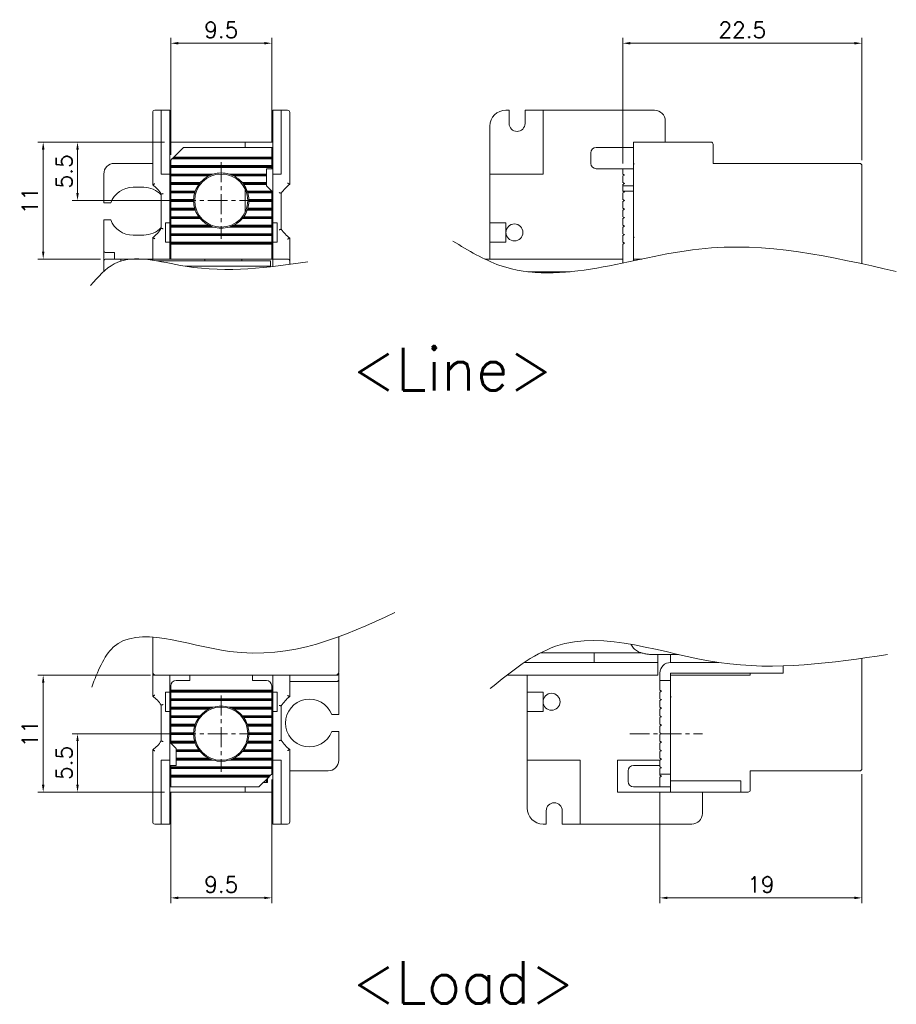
# Model space of a CAD drawing. Extents: x 1168 to 1602, y 137 to 823.
# Tile 1 of 12: x 1168 to 1333, y 137 to 322. Entities that reach past the tile are written whole.
import ezdxf

# ---------------------------------------------------------------- set-up
doc = ezdxf.new("R2010")
doc.units = 0
doc.header["$LTSCALE"] = 2
doc.header["$MEASUREMENT"] = 0
doc.linetypes.add('CENTER', pattern=[2, 1.25, -0.25, 0.25, -0.25])
doc.layers.get('0').update_dxf_attribs({"linetype": 'CONTINUOUS', "lineweight": 13})
doc.layers.add('cen', color=1, linetype='CENTER', lineweight=13)
doc.layers.add('di', color=3, linetype='CONTINUOUS', lineweight=13)
doc.styles.get("Standard").update_dxf_attribs({"font": 'romans.shx', "height": 3, "bigfont": 'hgs.shx'})
doc.dimstyles.get("Standard").update_dxf_attribs({"dimscale": 0, "dimtxt": 3, "dimasz": 1.4, "dimexe": 1, "dimexo": 1, "dimgap": 1, "dimtad": 1, "dimdsep": 46, "dimtxsty": 'Standard', "dimcen": 0, "dimclrd": 3, "dimclre": 3, "dimclrt": 3, "dimadec": 0, "dimazin": 2, "dimtp": 0.1, "dimtm": 0.1, "dimtfac": 0.5, "dimtmove": 0, "dimatfit": 3, "dimfxl": 0, "dimtolj": 1, "dimlwd": -1, "dimlwe": -1, "dimarcsym": 0})

# ---------------------------------------------------------------- blocks, each defined once
blk = doc.blocks.new('*D85')
at = {"color": 3}
for p, q in [((1215.56, 178.95), (1215.56, 155.66)), ((1196.56, 176.55), (1196.56, 155.66)), ((1197.96, 156.66), (1214.16, 156.66))]:
    blk.add_line(p, q, dxfattribs=at)
for points in [[(1197.96, 156.89), (1197.96, 156.42), (1196.56, 156.66)], [(1214.16, 156.89), (1214.16, 156.42), (1215.56, 156.66)]]:
    blk.add_solid(points, dxfattribs=at)
at = {"color": 3, "insert": (1206.06, 159.16), "char_height": 3, "attachment_point": 5}
blk.add_mtext('\\A1;9.5', dxfattribs=at)
blk = doc.blocks.new('*D86')
at = {"color": 3}
for p, q in [((1197.86, 187.55), (1178.01, 187.55)), ((1179.01, 177.95), (1179.01, 186.15)), ((1195.36, 176.55), (1178.01, 176.55))]:
    blk.add_line(p, q, dxfattribs=at)
for points in [[(1178.78, 186.15), (1179.24, 186.15), (1179.01, 187.55)], [(1178.78, 177.95), (1179.24, 177.95), (1179.01, 176.55)]]:
    blk.add_solid(points, dxfattribs=at)
at = {"color": 3, "insert": (1176.51, 182.05), "char_height": 3, "attachment_point": 5, "rotation": 90}
blk.add_mtext('\\A1;5.5', dxfattribs=at)
blk = doc.blocks.new('*D87')
at = {"color": 3}
for p, q in [((1192.76, 198.55), (1171.55, 198.55)), ((1172.55, 177.95), (1172.55, 197.15)), ((1195.36, 176.55), (1171.55, 176.55))]:
    blk.add_line(p, q, dxfattribs=at)
for points in [[(1172.32, 197.15), (1172.79, 197.15), (1172.55, 198.55)], [(1172.32, 177.95), (1172.79, 177.95), (1172.55, 176.55)]]:
    blk.add_solid(points, dxfattribs=at)
at = {"color": 3, "insert": (1170.05, 187.55), "char_height": 3, "attachment_point": 5, "rotation": 90}
blk.add_mtext('\\A1;11', dxfattribs=at)
blk = doc.blocks.new('*D88')
at = {"color": 3}
for p, q in [((1326.63, 179.95), (1326.63, 155.66)), ((1288.63, 176.55), (1288.63, 155.66)), ((1290.03, 156.66), (1325.23, 156.66))]:
    blk.add_line(p, q, dxfattribs=at)
for points in [[(1290.03, 156.89), (1290.03, 156.42), (1288.63, 156.66)], [(1325.23, 156.89), (1325.23, 156.42), (1326.63, 156.66)]]:
    blk.add_solid(points, dxfattribs=at)
at = {"color": 3, "insert": (1307.63, 159.16), "char_height": 3, "attachment_point": 5}
blk.add_mtext('\\A1;19', dxfattribs=at)
blk = doc.blocks.new('*D89')
at = {"color": 3}
for p, q in [((1196.56, 296.46), (1196.56, 318.47)), ((1197.96, 317.47), (1214.16, 317.47)), ((1215.56, 298.86), (1215.56, 318.47))]:
    blk.add_line(p, q, dxfattribs=at)
for points in [[(1197.96, 317.7), (1197.96, 317.24), (1196.56, 317.47)], [(1214.16, 317.7), (1214.16, 317.24), (1215.56, 317.47)]]:
    blk.add_solid(points, dxfattribs=at)
at = {"color": 3, "insert": (1206.06, 319.97), "char_height": 3, "attachment_point": 5}
blk.add_mtext('\\A1;9.5', dxfattribs=at)
blk = doc.blocks.new('*D90')
at = {"color": 3}
for p, q in [((1195.36, 298.86), (1178.01, 298.86)), ((1179.01, 297.46), (1179.01, 289.26)), ((1197.86, 287.86), (1178.01, 287.86))]:
    blk.add_line(p, q, dxfattribs=at)
for points in [[(1178.78, 297.46), (1179.24, 297.46), (1179.01, 298.86)], [(1178.78, 289.26), (1179.24, 289.26), (1179.01, 287.86)]]:
    blk.add_solid(points, dxfattribs=at)
at = {"color": 3, "insert": (1176.51, 293.36), "char_height": 3, "attachment_point": 5, "rotation": 90}
blk.add_mtext('\\A1;5.5', dxfattribs=at)
blk = doc.blocks.new('*D91')
at = {"color": 3}
for p, q in [((1195.36, 298.86), (1171.55, 298.86)), ((1172.55, 297.46), (1172.55, 278.26)), ((1183.36, 276.86), (1171.55, 276.86))]:
    blk.add_line(p, q, dxfattribs=at)
for points in [[(1172.32, 297.46), (1172.79, 297.46), (1172.55, 298.86)], [(1172.32, 278.26), (1172.79, 278.26), (1172.55, 276.86)]]:
    blk.add_solid(points, dxfattribs=at)
at = {"color": 3, "insert": (1170.05, 287.86), "char_height": 3, "attachment_point": 5, "rotation": 90}
blk.add_mtext('\\A1;11', dxfattribs=at)
blk = doc.blocks.new('*D92')
at = {"color": 3}
for p, q in [((1281.63, 294.86), (1281.63, 318.47)), ((1283.03, 317.47), (1325.23, 317.47)), ((1326.63, 295.46), (1326.63, 318.47))]:
    blk.add_line(p, q, dxfattribs=at)
for points in [[(1283.03, 317.7), (1283.03, 317.24), (1281.63, 317.47)], [(1325.23, 317.7), (1325.23, 317.24), (1326.63, 317.47)]]:
    blk.add_solid(points, dxfattribs=at)
at = {"color": 3, "insert": (1304.13, 319.97), "char_height": 3, "attachment_point": 5}
blk.add_mtext('\\A1;22.5', dxfattribs=at)

msp = doc.modelspace()

# ---------------------------------------------------------------- linework, layer by layer
at = {"linetype": 'Continuous'}
for p, q in [((1193.158, 301.862), (1193.158, 304.462)), ((1193.558, 304.862), (1194.758, 304.862)), ((1194.758, 304.862), (1194.758, 301.862)), ((1196.358, 304.862), (1194.758, 304.862)), ((1196.358, 292.862), (1196.358, 304.862)), ((1217.358, 304.862), (1215.758, 304.862)), ((1215.758, 304.862), (1215.758, 292.862)), ((1217.358, 301.862), (1217.358, 304.862)), ((1217.358, 304.862), (1218.558, 304.862)), ((1218.958, 304.462), (1218.958, 301.862)), ((1260.229, 304.862), (1259.629, 304.862)), ((1260.229, 304.862), (1260.229, 302.362)), ((1263.229, 302.362), (1263.229, 304.862)), ((1266.629, 304.862), (1263.229, 304.862)), ((1266.629, 292.862), (1266.629, 304.862)), ((1287.629, 304.862), (1266.629, 304.862)), ((1289.629, 302.862), (1289.629, 298.862)), ((1193.158, 290.837), (1193.158, 301.862)), ((1194.758, 301.862), (1194.758, 292.862)), ((1217.358, 292.862), (1217.358, 301.862)), ((1218.958, 301.862), (1218.958, 290.91)), ((1256.629, 301.862), (1256.629, 292.862)), ((1210.558, 298.862), (1196.358, 298.862)), ((1210.558, 297.862), (1210.558, 298.862)), ((1210.558, 298.862), (1215.758, 298.862)), ((1296.829, 298.862), (1283.629, 298.862)), ((1283.629, 298.862), (1283.629, 297.862)), ((1298.229, 298.862), (1296.829, 298.862)), ((1298.629, 294.862), (1298.629, 298.462)), ((1198.958, 297.862), (1197.132, 296.035)), ((1215.558, 297.862), (1198.958, 297.862)), ((1215.558, 297.862), (1215.758, 297.862)), ((1215.558, 296.862), (1215.558, 297.862)), ((1215.558, 294.862), (1215.558, 296.862)), ((1275.629, 296.862), (1275.629, 294.862)), ((1276.629, 297.862), (1281.629, 297.862)), ((1281.629, 297.862), (1283.629, 297.862)), ((1283.629, 297.862), (1283.629, 293.862)), ((1193.158, 294.862), (1185.958, 294.862)), ((1196.785, 295.689), (1196.558, 295.462)), ((1196.558, 295.462), (1196.558, 294.435)), ((1196.958, 295.862), (1196.785, 295.689)), ((1215.558, 295.689), (1196.785, 295.689)), ((1197.132, 296.035), (1196.958, 295.862)), ((1215.558, 295.862), (1196.958, 295.862)), ((1215.558, 296.035), (1197.132, 296.035)), ((1215.558, 293.862), (1215.558, 294.862)), ((1283.744, 294.862), (1283.629, 294.662)), ((1298.629, 294.862), (1326.229, 294.862)), ((1183.958, 287.462), (1183.958, 292.862)), ((1194.758, 292.862), (1196.358, 292.862)), ((1196.358, 292.862), (1196.358, 283.662)), ((1215.558, 294.435), (1196.558, 294.435)), ((1196.558, 294.262), (1196.558, 294.435)), ((1215.558, 294.262), (1196.558, 294.262)), ((1196.558, 294.089), (1196.558, 294.262)), ((1215.558, 294.089), (1196.558, 294.089)), ((1196.558, 294.089), (1196.558, 292.835)), ((1196.558, 292.662), (1196.558, 292.835)), ((1204.539, 292.835), (1196.558, 292.835)), ((1214.558, 292.835), (1207.577, 292.835)), ((1214.558, 293.862), (1214.558, 292.835)), ((1215.558, 293.862), (1214.558, 293.862)), ((1214.558, 292.835), (1214.558, 292.662)), ((1215.758, 293.862), (1215.558, 293.862)), ((1215.758, 292.862), (1215.758, 283.662)), ((1215.758, 292.862), (1217.358, 292.862)), ((1266.629, 292.862), (1256.629, 292.862)), ((1256.629, 292.862), (1256.629, 283.662)), ((1276.629, 293.862), (1281.629, 293.862)), ((1283.629, 293.862), (1281.629, 293.862)), ((1281.629, 293.862), (1281.629, 292.835)), ((1281.629, 292.835), (1281.929, 292.662)), ((1283.629, 293.862), (1283.629, 290.662)), ((1326.629, 275.977), (1326.629, 294.462)), ((1204.058, 292.662), (1196.558, 292.662)), ((1196.558, 292.489), (1196.558, 292.662)), ((1203.685, 292.489), (1196.558, 292.489)), ((1196.558, 292.489), (1196.558, 291.235)), ((1202.101, 291.235), (1196.558, 291.235)), ((1196.558, 291.062), (1196.558, 291.235)), ((1196.558, 290.889), (1196.558, 291.062)), ((1201.96, 291.062), (1196.558, 291.062)), ((1201.83, 290.889), (1196.558, 290.889)), ((1196.558, 290.889), (1196.558, 289.635)), ((1214.558, 292.662), (1208.058, 292.662)), ((1214.558, 292.489), (1208.432, 292.489)), ((1214.558, 291.235), (1210.016, 291.235)), ((1214.558, 291.062), (1210.157, 291.062)), ((1214.558, 290.889), (1210.287, 290.889)), ((1214.558, 292.662), (1214.558, 292.489)), ((1214.558, 292.489), (1214.558, 291.235)), ((1214.558, 291.235), (1214.558, 291.062)), ((1214.558, 291.062), (1214.558, 290.889)), ((1214.558, 290.889), (1214.558, 290.662)), ((1281.929, 292.662), (1281.629, 292.489)), ((1281.629, 292.489), (1281.629, 291.235)), ((1281.629, 291.235), (1281.929, 291.062)), ((1281.929, 291.062), (1281.629, 290.889)), ((1281.629, 290.889), (1281.629, 290.662)), ((1191.458, 290.362), (1189.458, 290.362)), ((1194.758, 282.645), (1194.758, 289.079)), ((1201.17, 289.635), (1196.558, 289.635)), ((1196.558, 289.462), (1196.558, 289.635)), ((1201.111, 289.462), (1196.558, 289.462)), ((1196.558, 289.289), (1196.558, 289.462)), ((1201.058, 289.289), (1196.558, 289.289)), ((1196.558, 289.289), (1196.558, 288.035)), ((1210.558, 290.041), (1210.558, 285.682)), ((1215.558, 289.635), (1210.947, 289.635)), ((1215.558, 289.462), (1211.006, 289.462)), ((1215.558, 289.289), (1211.059, 289.289)), ((1215.558, 289.662), (1214.558, 290.662)), ((1215.558, 289.635), (1215.558, 289.662)), ((1215.558, 289.462), (1215.558, 289.635)), ((1215.558, 289.289), (1215.558, 289.462)), ((1215.558, 288.035), (1215.558, 289.289)), ((1217.358, 289.238), (1217.358, 282.485)), ((1283.629, 290.662), (1281.629, 290.662)), ((1281.629, 289.662), (1281.629, 290.662)), ((1281.629, 289.635), (1281.629, 289.662)), ((1283.629, 289.662), (1281.629, 289.662)), ((1281.929, 289.462), (1281.629, 289.635)), ((1281.629, 289.289), (1281.929, 289.462)), ((1281.629, 288.035), (1281.629, 289.289)), ((1283.629, 290.662), (1283.629, 289.662)), ((1283.629, 276.524), (1283.629, 289.662)), ((1185.253, 287.462), (1183.958, 287.462)), ((1200.861, 288.035), (1196.558, 288.035)), ((1196.558, 287.862), (1196.558, 288.035)), ((1200.858, 287.862), (1196.558, 287.862)), ((1196.558, 287.689), (1196.558, 287.862)), ((1200.861, 287.689), (1196.558, 287.689)), ((1196.558, 287.689), (1196.558, 286.435)), ((1215.558, 288.035), (1211.256, 288.035)), ((1215.558, 287.689), (1211.256, 287.689)), ((1215.558, 287.862), (1211.258, 287.862)), ((1215.558, 287.862), (1215.558, 288.035)), ((1215.558, 287.689), (1215.558, 287.862)), ((1215.558, 286.435), (1215.558, 287.689)), ((1281.929, 287.862), (1281.629, 288.035)), ((1281.629, 287.689), (1281.929, 287.862)), ((1281.629, 286.435), (1281.629, 287.689)), ((1201.058, 286.435), (1196.558, 286.435)), ((1196.558, 286.262), (1196.558, 286.435)), ((1201.111, 286.262), (1196.558, 286.262)), ((1196.558, 286.089), (1196.558, 286.262)), ((1201.17, 286.089), (1196.558, 286.089)), ((1196.558, 286.089), (1196.558, 284.835)), ((1215.558, 286.089), (1210.947, 286.089)), ((1215.558, 286.262), (1211.006, 286.262)), ((1215.558, 286.435), (1211.059, 286.435)), ((1215.558, 286.262), (1215.558, 286.435)), ((1215.558, 286.089), (1215.558, 286.262)), ((1215.558, 284.835), (1215.558, 286.089)), ((1281.929, 286.262), (1281.629, 286.435)), ((1281.629, 286.089), (1281.929, 286.262)), ((1281.629, 284.835), (1281.629, 286.089)), ((1183.958, 284.262), (1185.253, 284.262)), ((1183.958, 278.462), (1183.958, 284.262)), ((1195.555, 283.662), (1195.555, 280.062)), ((1195.555, 283.662), (1196.358, 283.662)), ((1196.358, 283.662), (1196.358, 281.862)), ((1201.83, 284.835), (1196.558, 284.835)), ((1196.558, 284.662), (1196.558, 284.835)), ((1201.96, 284.662), (1196.558, 284.662)), ((1196.558, 284.489), (1196.558, 284.662)), ((1202.101, 284.489), (1196.558, 284.489)), ((1196.558, 284.489), (1196.558, 283.235)), ((1215.558, 284.489), (1210.016, 284.489)), ((1215.558, 284.662), (1210.157, 284.662)), ((1215.558, 284.835), (1210.287, 284.835)), ((1215.558, 284.662), (1215.558, 284.835)), ((1215.558, 284.489), (1215.558, 284.662)), ((1215.558, 283.235), (1215.558, 284.489)), ((1215.758, 283.662), (1216.562, 283.662)), ((1215.758, 283.662), (1215.758, 281.862)), ((1216.562, 283.662), (1216.562, 280.062)), ((1256.629, 283.662), (1259.629, 283.662)), ((1256.629, 283.662), (1256.629, 280.062)), ((1259.629, 283.662), (1259.629, 281.862)), ((1281.929, 284.662), (1281.629, 284.835)), ((1281.629, 284.489), (1281.929, 284.662)), ((1281.629, 283.235), (1281.629, 284.489)), ((1196.358, 281.862), (1196.358, 280.062)), ((1203.685, 283.235), (1196.558, 283.235)), ((1196.558, 283.062), (1196.558, 283.235)), ((1204.058, 283.062), (1196.558, 283.062)), ((1196.558, 282.889), (1196.558, 283.062)), ((1204.539, 282.889), (1196.558, 282.889)), ((1196.558, 282.889), (1196.558, 281.635)), ((1215.558, 281.635), (1196.558, 281.635)), ((1196.558, 281.462), (1196.558, 281.635)), ((1215.558, 282.889), (1207.577, 282.889)), ((1215.558, 283.062), (1208.058, 283.062)), ((1215.558, 283.235), (1208.432, 283.235)), ((1215.558, 283.062), (1215.558, 283.235)), ((1215.558, 282.889), (1215.558, 283.062)), ((1215.558, 281.635), (1215.558, 282.889)), ((1215.558, 281.462), (1215.558, 281.635)), ((1215.758, 281.862), (1215.758, 280.062)), ((1259.629, 281.862), (1259.629, 280.062)), ((1281.929, 283.062), (1281.629, 283.235)), ((1281.629, 282.889), (1281.929, 283.062)), ((1281.629, 281.635), (1281.629, 282.889)), ((1281.929, 281.462), (1281.629, 281.635)), ((1189.458, 281.362), (1191.458, 281.362)), ((1193.158, 276.862), (1193.158, 280.887)), ((1195.555, 280.062), (1196.358, 280.062)), ((1196.358, 280.062), (1196.358, 276.862)), ((1215.558, 281.462), (1196.558, 281.462)), ((1196.558, 281.289), (1196.558, 281.462)), ((1215.558, 281.289), (1196.558, 281.289)), ((1196.558, 281.289), (1196.558, 280.035)), ((1215.558, 280.035), (1196.558, 280.035)), ((1196.558, 279.862), (1196.558, 280.035)), ((1215.558, 279.862), (1196.558, 279.862)), ((1196.558, 279.689), (1196.558, 279.862)), ((1215.558, 281.289), (1215.558, 281.462)), ((1215.558, 280.035), (1215.558, 281.289)), ((1215.558, 279.862), (1215.558, 280.035)), ((1215.558, 279.689), (1215.558, 279.862)), ((1215.758, 280.062), (1215.758, 276.862)), ((1215.758, 280.062), (1216.562, 280.062)), ((1218.958, 280.814), (1218.958, 276.462)), ((1256.629, 280.062), (1256.629, 276.862)), ((1256.629, 280.062), (1259.629, 280.062)), ((1281.629, 281.289), (1281.929, 281.462)), ((1281.629, 280.035), (1281.629, 281.289)), ((1281.929, 279.862), (1281.629, 280.035)), ((1281.629, 279.689), (1281.929, 279.862)), ((1283.629, 281.062), (1283.744, 280.862)), ((1183.958, 276.462), (1183.958, 278.462)), ((1185.958, 278.062), (1184.358, 278.062)), ((1185.958, 278.062), (1185.958, 276.862)), ((1215.558, 279.689), (1196.558, 279.689)), ((1196.558, 279.689), (1196.558, 276.862)), ((1215.558, 276.862), (1215.558, 279.689)), ((1281.629, 276.262), (1281.629, 279.689)), ((1183.958, 274.54), (1183.958, 276.462)), ((1184.358, 276.862), (1187.158, 276.862)), ((1187.158, 276.862), (1187.158, 276.466)), ((1187.158, 276.862), (1193.158, 276.862)), ((1193.158, 276.862), (1193.158, 276.637)), ((1193.158, 276.862), (1202.958, 276.862)), ((1193.897, 276.522), (1215.358, 276.522)), ((1202.958, 276.522), (1202.958, 276.862)), ((1202.958, 276.862), (1209.958, 276.862)), ((1209.958, 276.522), (1209.958, 276.862)), ((1209.958, 276.862), (1215.758, 276.862)), ((1215.358, 276.522), (1215.358, 275.524)), ((1215.758, 275.462), (1215.758, 276.862)), ((1215.758, 276.862), (1218.558, 276.862)), ((1218.958, 276.462), (1218.958, 275.874)), ((1281.629, 276.862), (1255.653, 276.862)), ((1281.629, 276.103), (1281.629, 276.262)), ((1283.629, 276.862), (1285.227, 276.862)), ((1199.285, 275.524), (1215.358, 275.524)), ((1215.358, 275.524), (1215.358, 275.416)), ((1271.721, 274.462), (1263.743, 274.462))]:
    msp.add_line(p, q, dxfattribs=at)
for p, q in [((1193.158, 201.552), (1193.158, 205.711)), ((1228.158, 205.79), (1228.158, 201.552)), ((1276.229, 202.754), (1266.122, 202.754)), ((1276.229, 202.754), (1276.229, 200.954)), ((1285.173, 202.754), (1276.229, 202.754)), ((1287.359, 202.455), (1292.129, 202.455)), ((1288.229, 200.954), (1288.229, 202.455)), ((1290.629, 202.455), (1290.629, 200.954)), ((1193.158, 199.152), (1193.158, 201.552)), ((1228.158, 201.552), (1228.158, 199.152)), ((1263.105, 200.954), (1276.229, 200.954)), ((1276.229, 200.954), (1288.229, 200.954)), ((1288.229, 198.554), (1288.229, 200.954)), ((1292.029, 200.954), (1290.629, 200.954)), ((1292.029, 200.954), (1293.029, 200.954)), ((1293.029, 200.954), (1296.029, 200.954)), ((1296.029, 200.954), (1297.029, 200.954)), ((1299.729, 200.954), (1297.029, 200.954)), ((1311.829, 198.954), (1311.829, 200.303)), ((1326.629, 200.954), (1326.629, 201.742)), ((1326.629, 180.954), (1326.629, 200.954)), ((1193.158, 194.602), (1193.158, 198.954)), ((1193.708, 198.554), (1193.558, 198.554)), ((1227.558, 198.552), (1193.758, 198.552)), ((1196.358, 198.552), (1196.358, 195.354)), ((1200.158, 198.552), (1200.158, 197.554)), ((1211.958, 198.552), (1211.958, 197.554)), ((1215.758, 195.354), (1215.758, 198.552)), ((1218.958, 198.552), (1218.958, 194.529)), ((1227.758, 198.554), (1227.609, 198.554)), ((1228.158, 198.954), (1228.158, 198.72)), ((1228.158, 198.72), (1228.158, 197.754)), ((1259.812, 198.554), (1288.229, 198.554)), ((1263.629, 198.554), (1263.629, 195.354)), ((1288.629, 198.954), (1288.629, 197.554)), ((1290.629, 197.554), (1290.629, 198.954)), ((1290.629, 198.954), (1292.029, 198.954)), ((1290.629, 198.554), (1305.629, 198.554)), ((1293.029, 198.954), (1292.029, 198.954)), ((1293.029, 198.954), (1296.029, 198.954)), ((1297.029, 198.954), (1296.029, 198.954)), ((1297.029, 198.954), (1302.429, 198.954)), ((1302.429, 198.954), (1303.829, 198.954)), ((1311.229, 198.954), (1303.829, 198.954)), ((1305.629, 198.554), (1305.629, 198.954)), ((1311.229, 198.954), (1311.829, 198.954)), ((1196.558, 196.554), (1196.558, 195.728)), ((1200.158, 197.554), (1197.558, 197.554)), ((1214.558, 197.554), (1211.958, 197.554)), ((1215.558, 195.728), (1215.558, 196.554)), ((1227.758, 197.354), (1218.958, 197.354)), ((1228.158, 191.154), (1228.158, 197.754)), ((1288.629, 196.554), (1288.629, 197.554)), ((1288.629, 197.554), (1290.629, 197.554)), ((1288.629, 195.728), (1288.629, 196.554)), ((1290.629, 197.554), (1290.629, 196.554)), ((1290.629, 179.954), (1290.629, 196.554)), ((1196.358, 195.354), (1195.555, 195.354)), ((1195.555, 191.754), (1195.555, 195.354)), ((1196.358, 193.554), (1196.358, 195.354)), ((1215.558, 195.728), (1196.558, 195.728)), ((1196.558, 195.728), (1196.558, 195.554)), ((1215.558, 195.554), (1196.558, 195.554)), ((1196.558, 195.554), (1196.558, 195.381)), ((1196.558, 195.381), (1196.558, 194.128)), ((1215.558, 195.381), (1196.558, 195.381)), ((1215.558, 195.728), (1215.558, 195.554)), ((1215.558, 195.554), (1215.558, 195.381)), ((1215.558, 194.128), (1215.558, 195.381)), ((1216.562, 195.354), (1215.758, 195.354)), ((1215.758, 193.554), (1215.758, 195.354)), ((1216.562, 191.754), (1216.562, 195.354)), ((1266.629, 195.354), (1263.629, 195.354)), ((1263.629, 191.754), (1263.629, 195.354)), ((1266.629, 193.554), (1266.629, 195.354)), ((1288.629, 195.728), (1288.929, 195.554)), ((1288.929, 195.554), (1288.629, 195.381)), ((1288.629, 194.128), (1288.629, 195.381)), ((1290.744, 194.554), (1290.629, 194.354)), ((1194.758, 186.178), (1194.758, 192.931)), ((1196.358, 191.754), (1196.358, 193.554)), ((1215.558, 194.128), (1196.558, 194.128)), ((1196.558, 194.128), (1196.558, 193.954)), ((1215.558, 193.954), (1196.558, 193.954)), ((1196.558, 193.954), (1196.558, 193.781)), ((1215.558, 193.781), (1196.558, 193.781)), ((1196.558, 193.781), (1196.558, 192.528)), ((1215.558, 194.128), (1215.558, 193.954)), ((1215.558, 193.954), (1215.558, 193.781)), ((1215.558, 192.528), (1215.558, 193.781)), ((1215.758, 191.754), (1215.758, 193.554)), ((1217.358, 192.771), (1217.358, 186.337)), ((1266.629, 191.754), (1266.629, 193.554)), ((1288.629, 194.128), (1288.929, 193.954)), ((1288.929, 193.954), (1288.629, 193.781)), ((1288.629, 192.528), (1288.629, 193.781)), ((1196.358, 191.754), (1195.555, 191.754)), ((1196.358, 191.754), (1196.358, 182.554)), ((1204.539, 192.528), (1196.558, 192.528)), ((1196.558, 192.528), (1196.558, 192.354)), ((1204.058, 192.354), (1196.558, 192.354)), ((1196.558, 192.354), (1196.558, 192.181)), ((1203.685, 192.181), (1196.558, 192.181)), ((1196.558, 192.181), (1196.558, 190.928)), ((1196.558, 190.928), (1196.558, 190.754)), ((1202.101, 190.928), (1196.558, 190.928)), ((1215.558, 192.528), (1207.577, 192.528)), ((1215.558, 192.354), (1208.058, 192.354)), ((1215.558, 192.181), (1208.432, 192.181)), ((1215.558, 190.928), (1210.016, 190.928)), ((1215.558, 192.528), (1215.558, 192.354)), ((1215.558, 192.354), (1215.558, 192.181)), ((1215.558, 190.928), (1215.558, 192.181)), ((1215.558, 190.928), (1215.558, 190.754)), ((1215.758, 182.554), (1215.758, 191.754)), ((1216.562, 191.754), (1215.758, 191.754)), ((1228.158, 191.154), (1226.864, 191.154)), ((1263.629, 191.754), (1263.629, 182.554)), ((1266.629, 191.754), (1263.629, 191.754)), ((1288.629, 192.528), (1288.929, 192.354)), ((1288.929, 192.354), (1288.629, 192.181)), ((1288.629, 190.928), (1288.629, 192.181)), ((1288.629, 190.928), (1288.929, 190.754)), ((1196.558, 190.754), (1196.558, 190.581)), ((1201.96, 190.754), (1196.558, 190.754)), ((1201.83, 190.581), (1196.558, 190.581)), ((1196.558, 190.581), (1196.558, 189.328)), ((1201.17, 189.328), (1196.558, 189.328)), ((1196.558, 189.328), (1196.558, 189.154)), ((1201.111, 189.154), (1196.558, 189.154)), ((1196.558, 189.154), (1196.558, 188.981)), ((1201.058, 188.981), (1196.558, 188.981)), ((1196.558, 188.981), (1196.558, 187.728)), ((1215.558, 190.754), (1210.157, 190.754)), ((1215.558, 190.581), (1210.287, 190.581)), ((1215.558, 189.328), (1210.947, 189.328)), ((1215.558, 189.154), (1211.006, 189.154)), ((1215.558, 188.981), (1211.059, 188.981)), ((1215.558, 190.754), (1215.558, 190.581)), ((1215.558, 189.328), (1215.558, 190.581)), ((1215.558, 189.328), (1215.558, 189.154)), ((1215.558, 189.154), (1215.558, 188.981)), ((1215.558, 187.728), (1215.558, 188.981)), ((1288.929, 190.754), (1288.629, 190.581)), ((1288.629, 189.328), (1288.629, 190.581)), ((1288.629, 189.328), (1288.929, 189.154)), ((1288.929, 189.154), (1288.629, 188.981)), ((1288.629, 187.728), (1288.629, 188.981)), ((1196.558, 187.728), (1196.558, 187.554)), ((1200.861, 187.728), (1196.558, 187.728)), ((1200.858, 187.554), (1196.558, 187.554)), ((1196.558, 187.554), (1196.558, 187.381)), ((1196.558, 187.381), (1196.558, 186.128)), ((1200.861, 187.381), (1196.558, 187.381)), ((1215.558, 187.728), (1211.256, 187.728)), ((1215.558, 187.381), (1211.256, 187.381)), ((1215.558, 187.554), (1211.258, 187.554)), ((1215.558, 187.728), (1215.558, 187.554)), ((1215.558, 187.554), (1215.558, 187.381)), ((1215.558, 186.128), (1215.558, 187.381)), ((1226.864, 187.954), (1228.158, 187.954)), ((1228.158, 182.554), (1228.158, 187.954)), ((1288.629, 187.728), (1288.929, 187.554)), ((1288.929, 187.554), (1288.629, 187.381)), ((1288.629, 186.128), (1288.629, 187.381)), ((1201.058, 186.128), (1196.558, 186.128)), ((1196.558, 186.128), (1196.558, 185.954)), ((1196.558, 185.954), (1196.558, 185.781)), ((1201.111, 185.954), (1196.558, 185.954)), ((1201.17, 185.781), (1196.558, 185.781)), ((1196.558, 185.781), (1196.558, 185.754)), ((1196.558, 185.754), (1197.558, 184.754)), ((1215.558, 185.781), (1210.947, 185.781)), ((1215.558, 185.954), (1211.006, 185.954)), ((1215.558, 186.128), (1211.059, 186.128)), ((1215.558, 186.128), (1215.558, 185.954)), ((1215.558, 185.954), (1215.558, 185.781)), ((1215.558, 184.528), (1215.558, 185.781)), ((1288.629, 186.128), (1288.929, 185.954)), ((1288.929, 185.954), (1288.629, 185.781)), ((1288.629, 184.528), (1288.629, 185.781)), ((1193.158, 173.554), (1193.158, 184.507)), ((1197.558, 184.528), (1197.558, 184.754)), ((1197.558, 184.528), (1197.558, 184.354)), ((1201.83, 184.528), (1197.558, 184.528)), ((1197.558, 184.354), (1197.558, 184.181)), ((1201.96, 184.354), (1197.558, 184.354)), ((1202.101, 184.181), (1197.558, 184.181)), ((1197.558, 182.928), (1197.558, 184.181)), ((1215.558, 184.181), (1210.016, 184.181)), ((1215.558, 184.354), (1210.157, 184.354)), ((1215.558, 184.528), (1210.287, 184.528)), ((1215.558, 184.528), (1215.558, 184.354)), ((1215.558, 184.354), (1215.558, 184.181)), ((1215.558, 182.928), (1215.558, 184.181)), ((1218.958, 184.579), (1218.958, 173.554)), ((1288.629, 184.528), (1288.929, 184.354)), ((1288.929, 184.354), (1288.629, 184.181)), ((1288.629, 182.928), (1288.629, 184.181)), ((1194.758, 182.554), (1196.358, 182.554)), ((1194.758, 182.554), (1194.758, 173.554)), ((1196.358, 170.554), (1196.358, 182.554)), ((1203.685, 182.928), (1197.558, 182.928)), ((1197.558, 182.928), (1197.558, 182.754)), ((1204.058, 182.754), (1197.558, 182.754)), ((1197.558, 182.754), (1197.558, 182.581)), ((1197.558, 181.554), (1197.558, 182.581)), ((1204.539, 182.581), (1197.558, 182.581)), ((1215.558, 182.581), (1207.577, 182.581)), ((1215.558, 182.754), (1208.058, 182.754)), ((1215.558, 182.928), (1208.432, 182.928)), ((1215.558, 182.928), (1215.558, 182.754)), ((1215.558, 182.754), (1215.558, 182.581)), ((1215.558, 181.328), (1215.558, 182.581)), ((1217.358, 182.554), (1215.758, 182.554)), ((1215.758, 182.554), (1215.758, 170.554)), ((1217.358, 173.554), (1217.358, 182.554)), ((1273.629, 182.554), (1263.629, 182.554)), ((1263.629, 182.554), (1263.629, 173.554)), ((1273.629, 170.554), (1273.629, 182.554)), ((1288.629, 182.554), (1280.629, 182.554)), ((1280.629, 182.554), (1280.629, 176.554)), ((1288.629, 182.928), (1288.929, 182.754)), ((1288.929, 182.754), (1288.629, 182.581)), ((1288.629, 181.328), (1288.629, 182.581)), ((1196.358, 181.554), (1196.558, 181.554)), ((1196.558, 181.554), (1196.558, 180.554)), ((1196.558, 181.554), (1197.558, 181.554)), ((1215.558, 181.328), (1196.558, 181.328)), ((1215.558, 181.154), (1196.558, 181.154)), ((1215.558, 180.981), (1196.558, 180.981)), ((1196.558, 180.554), (1196.558, 178.554)), ((1215.332, 179.728), (1196.558, 179.728)), ((1215.158, 179.554), (1215.332, 179.728)), ((1215.332, 179.728), (1215.558, 179.954)), ((1215.558, 181.328), (1215.558, 181.154)), ((1215.558, 181.154), (1215.558, 180.981)), ((1215.558, 179.954), (1215.558, 180.981)), ((1218.958, 180.554), (1226.158, 180.554)), ((1282.629, 180.554), (1282.629, 178.554)), ((1283.629, 181.554), (1288.629, 181.554)), ((1288.629, 181.328), (1288.929, 181.154)), ((1288.929, 181.154), (1288.629, 180.981)), ((1288.629, 179.954), (1288.629, 180.981)), ((1288.629, 179.728), (1288.629, 179.954)), ((1288.629, 179.954), (1290.629, 179.954)), ((1288.929, 179.554), (1288.629, 179.728)), ((1290.629, 179.954), (1290.629, 178.954)), ((1305.629, 176.954), (1305.629, 180.554)), ((1318.229, 180.554), (1305.629, 180.554)), ((1318.229, 180.554), (1323.629, 180.554)), ((1323.629, 180.554), (1326.229, 180.554)), ((1215.158, 179.554), (1196.558, 179.554)), ((1214.985, 179.381), (1196.558, 179.381)), ((1196.558, 178.554), (1196.558, 177.554)), ((1213.158, 177.554), (1214.985, 179.381)), ((1214.758, 178.354), (1213.958, 178.354)), ((1214.558, 178.654), (1214.258, 178.654)), ((1214.558, 178.954), (1214.558, 178.654)), ((1214.558, 178.654), (1214.558, 178.354)), ((1214.758, 178.354), (1214.758, 179.154)), ((1214.985, 179.381), (1215.158, 179.554)), ((1288.629, 179.381), (1288.929, 179.554)), ((1288.629, 177.554), (1288.629, 179.381)), ((1290.629, 178.954), (1290.629, 178.654)), ((1290.629, 178.654), (1290.629, 177.554)), ((1290.629, 178.654), (1303.829, 178.654)), ((1303.829, 178.654), (1303.829, 176.554)), ((1196.558, 177.554), (1196.358, 177.554)), ((1210.558, 176.554), (1196.358, 176.554)), ((1196.558, 177.554), (1213.158, 177.554)), ((1210.558, 176.554), (1210.558, 177.554)), ((1210.558, 176.554), (1215.758, 176.554)), ((1280.629, 176.554), (1290.629, 176.554)), ((1283.629, 177.554), (1288.629, 177.554)), ((1290.629, 177.554), (1288.629, 177.554)), ((1290.629, 177.554), (1290.629, 176.554)), ((1290.629, 176.554), (1303.829, 176.554)), ((1296.629, 176.554), (1296.629, 172.554)), ((1303.829, 176.554), (1305.229, 176.554)), ((1193.158, 170.954), (1193.158, 173.554)), ((1194.758, 173.554), (1194.758, 170.554)), ((1217.358, 170.554), (1217.358, 173.554)), ((1218.958, 173.554), (1218.958, 170.954)), ((1267.229, 173.054), (1267.229, 170.554)), ((1270.229, 170.554), (1270.229, 173.054)), ((1194.758, 170.554), (1193.558, 170.554)), ((1194.758, 170.554), (1196.358, 170.554)), ((1217.358, 170.554), (1215.758, 170.554)), ((1218.558, 170.554), (1217.358, 170.554)), ((1266.629, 170.554), (1267.229, 170.554)), ((1270.229, 170.554), (1273.629, 170.554)), ((1273.629, 170.554), (1294.629, 170.554))]:
    msp.add_line(p, q)
for centre, radius in [((1206.058, 287.862), 5), ((1261.229, 281.862), 1.6)]:
    msp.add_circle(centre, radius, dxfattribs=at)
for centre, radius in [((1268.229, 193.554), 1.6), ((1206.058, 187.554), 5)]:
    msp.add_circle(centre, radius)
for centre, radius, start, end in [((1193.558, 304.462), 0.4, 90, 180), ((1218.558, 304.462), 0.4, 0, 90), ((1259.629, 301.862), 3, 90, 180), ((1287.629, 302.862), 2, 0, 90), ((1261.729, 302.362), 1.5, 180, 0), ((1298.229, 298.462), 0.4, 0, 90), ((1276.629, 296.862), 1, 90, 180), ((1185.958, 292.862), 2, 90, 180), ((1276.629, 294.862), 1, 180, 270), ((1326.229, 294.462), 0.4, 0, 90), ((1206.058, 287.862), 5.2, 106.98415, 112.61986), ((1206.058, 287.862), 5.2, 73.01585, 106.98415), ((1206.058, 287.862), 5.2, 67.38014, 73.01585), ((1206.058, 287.862), 5.2, 144.40331, 160.06213), ((1206.058, 287.862), 5.2, 142.02013, 144.40331), ((1206.058, 287.862), 5.2, 139.55685, 142.02013), ((1206.058, 287.862), 5.2, 117.15586, 139.55685), ((1206.058, 287.862), 5.2, 112.61986, 117.15586), ((1206.058, 287.862), 5.2, 62.84414, 67.38014), ((1206.058, 287.862), 5.2, 40.44315, 62.84414), ((1206.058, 287.862), 5.2, 37.97987, 40.44315), ((1206.058, 287.862), 5.2, 35.59669, 37.97987), ((1206.058, 287.862), 5.2, 19.93787, 35.59669), ((1222.558, 285.862), 6.2, 125.49593, 147.00411), ((1189.458, 285.862), 4.5, 90, 159.1725), ((1191.458, 285.862), 4.5, 42.83343, 90), ((1189.458, 285.862), 6.2, 31.25808, 53.36079), ((1206.058, 287.862), 5.2, 164.07471, 178.0912), ((1206.058, 287.862), 5.2, 162.07979, 164.07471), ((1206.058, 287.862), 5.2, 160.06213, 162.07979), ((1206.058, 287.862), 5.2, 17.92021, 19.93787), ((1206.058, 287.862), 5.2, 15.92529, 17.92021), ((1206.058, 287.862), 5.2, 1.9088, 15.92529), ((1206.058, 287.862), 5.2, 178.0912, 180), ((1206.058, 287.862), 5.2, 180, 181.9088), ((1206.058, 287.862), 5.2, 181.9088, 195.92529), ((1206.058, 287.862), 5.2, 344.07471, 358.0912), ((1206.058, 287.862), 5.2, 0, 1.9088), ((1206.058, 287.862), 5.2, 358.0912, 0), ((1206.058, 287.862), 5.2, 195.92529, 197.92021), ((1206.058, 287.862), 5.2, 197.92021, 199.93787), ((1206.058, 287.862), 5.2, 199.93787, 215.59669), ((1206.058, 287.862), 5.2, 324.40331, 340.06213), ((1206.058, 287.862), 5.2, 340.06213, 342.07979), ((1206.058, 287.862), 5.2, 342.07979, 344.07471), ((1189.458, 285.862), 4.5, 200.8275, 270), ((1206.058, 287.862), 5.2, 215.59669, 217.97987), ((1206.058, 287.862), 5.2, 217.97987, 220.44315), ((1206.058, 287.862), 5.2, 220.44315, 242.84414), ((1206.058, 287.862), 5.2, 297.15586, 319.55685), ((1206.058, 287.862), 5.2, 319.55685, 322.02013), ((1206.058, 287.862), 5.2, 322.02013, 324.40331), ((1191.458, 285.862), 4.5, 270, 317.16657), ((1189.458, 285.862), 6.2, 306.63921, 328.74192), ((1206.058, 287.862), 5.2, 242.84414, 247.38014), ((1206.058, 287.862), 5.2, 247.38014, 253.01585), ((1206.058, 287.862), 5.2, 253.01585, 286.98415), ((1206.058, 287.862), 5.2, 286.98415, 292.61986), ((1206.058, 287.862), 5.2, 292.61986, 297.15586), ((1222.558, 285.862), 6.2, 212.99589, 234.50407), ((1184.358, 278.462), 0.4, 180, 270), ((1184.358, 276.462), 0.4, 90, 180), ((1218.558, 276.462), 0.4, 0, 90)]:
    msp.add_arc(centre, radius, start, end, dxfattribs=at)
for centre, radius, start, end in [((1290.629, 198.954), 2, 90, 180), ((1193.758, 199.152), 0.6, 180, 270), ((1193.558, 198.954), 0.4, 180, 270), ((1227.558, 199.152), 0.6, 270, 0), ((1227.758, 198.954), 0.4, 270, 0), ((1197.558, 196.554), 1, 90, 180), ((1214.558, 196.554), 1, 0, 90), ((1227.758, 197.754), 0.4, 270, 0), ((1189.558, 189.554), 6.2, 32.99589, 54.50407), ((1206.058, 187.554), 5.2, 73.01585, 106.98415), ((1222.658, 189.554), 6.2, 126.63921, 148.74192), ((1222.658, 189.554), 4.5, 20.8275, 339.1725), ((1206.058, 187.554), 5.2, 139.55685, 142.02013), ((1206.058, 187.554), 5.2, 117.15586, 139.55685), ((1206.058, 187.554), 5.2, 112.61986, 117.15586), ((1206.058, 187.554), 5.2, 106.98415, 112.61986), ((1206.058, 187.554), 5.2, 67.38014, 73.01585), ((1206.058, 187.554), 5.2, 62.84414, 67.38014), ((1206.058, 187.554), 5.2, 40.44315, 62.84414), ((1206.058, 187.554), 5.2, 37.97987, 40.44315), ((1206.058, 187.554), 5.2, 164.07471, 178.0912), ((1206.058, 187.554), 5.2, 162.07979, 164.07471), ((1206.058, 187.554), 5.2, 160.06213, 162.07979), ((1206.058, 187.554), 5.2, 144.40331, 160.06213), ((1206.058, 187.554), 5.2, 142.02013, 144.40331), ((1206.058, 187.554), 5.2, 35.59669, 37.97987), ((1206.058, 187.554), 5.2, 19.93787, 35.59669), ((1206.058, 187.554), 5.2, 17.92021, 19.93787), ((1206.058, 187.554), 5.2, 15.92529, 17.92021), ((1206.058, 187.554), 5.2, 1.9088, 15.92529), ((1206.058, 187.554), 5.2, 178.0912, 180), ((1206.058, 187.554), 5.2, 180, 181.9088), ((1206.058, 187.554), 5.2, 181.9088, 195.92529), ((1206.058, 187.554), 5.2, 344.07471, 358.0912), ((1206.058, 187.554), 5.2, 0, 1.9088), ((1206.058, 187.554), 5.2, 358.0912, 0), ((1189.558, 189.554), 6.2, 305.49593, 327.00411), ((1206.058, 187.554), 5.2, 195.92529, 197.92021), ((1206.058, 187.554), 5.2, 197.92021, 199.93787), ((1206.058, 187.554), 5.2, 199.93787, 215.59669), ((1206.058, 187.554), 5.2, 324.40331, 340.06213), ((1206.058, 187.554), 5.2, 340.06213, 342.07979), ((1206.058, 187.554), 5.2, 342.07979, 344.07471), ((1222.658, 189.554), 6.2, 211.25808, 233.36079), ((1206.058, 187.554), 5.2, 215.59669, 217.97987), ((1206.058, 187.554), 5.2, 217.97987, 220.44315), ((1206.058, 187.554), 5.2, 220.44315, 242.84414), ((1206.058, 187.554), 5.2, 297.15586, 319.55685), ((1206.058, 187.554), 5.2, 319.55685, 322.02013), ((1206.058, 187.554), 5.2, 322.02013, 324.40331), ((1206.058, 187.554), 5.2, 242.84414, 247.38014), ((1206.058, 187.554), 5.2, 247.38014, 253.01585), ((1206.058, 187.554), 5.2, 253.01585, 286.98415), ((1206.058, 187.554), 5.2, 286.98415, 292.61986), ((1206.058, 187.554), 5.2, 292.61986, 297.15586), ((1226.158, 182.554), 2, 270, 0), ((1283.629, 180.554), 1, 90, 180), ((1326.229, 180.954), 0.4, 270, 0), ((1283.629, 178.554), 1, 180, 270), ((1305.229, 176.954), 0.4, 270, 0), ((1268.729, 173.054), 1.5, 0, 180), ((1266.629, 173.554), 3, 180, 270), ((1294.629, 172.554), 2, 270, 0), ((1193.558, 170.954), 0.4, 180, 270), ((1218.558, 170.954), 0.4, 270, 0)]:
    msp.add_arc(centre, radius, start, end)
msp.add_ellipse((1227.758, 198.72), major_axis=(0.4, 0), ratio=0.4142136, start_param=4.712389, end_param=6.2831853)
for points, knots in [([(1193.158, 290.837), (1193.162, 290.839), (1193.17, 290.842), (1193.228, 290.872), (1193.316, 290.915), (1193.428, 290.971), (1193.514, 291.012), (1193.557, 291.033), (1193.558, 291.034)], [0, 0, 0, 0, 0.1871912, 0.3740757, 0.5692075, 0.7841251, 0.9903482, 1, 1, 1, 1]), ([(1218.558, 291.112), (1218.56, 291.111), (1218.604, 291.089), (1218.69, 291.046), (1218.802, 290.989), (1218.889, 290.945), (1218.947, 290.915), (1218.955, 290.912), (1218.958, 290.91)], [0, 0, 0, 0, 0.0095453, 0.2192193, 0.4339902, 0.6282249, 0.8139514, 1, 1, 1, 1]), ([(1194.758, 289.079), (1194.763, 289.08), (1194.771, 289.083), (1194.836, 289.101), (1194.933, 289.127), (1195.044, 289.158), (1195.122, 289.179), (1195.156, 289.188), (1195.158, 289.189)], [0, 0, 0, 0, 0.2050177, 0.4099156, 0.6181962, 0.8337463, 0.9875004, 1, 1, 1, 1]), ([(1216.958, 289.355), (1216.961, 289.354), (1216.996, 289.344), (1217.074, 289.321), (1217.185, 289.289), (1217.281, 289.261), (1217.346, 289.242), (1217.354, 289.239), (1217.358, 289.238)], [0, 0, 0, 0, 0.0121603, 0.1691526, 0.3847601, 0.5922791, 0.7960702, 1, 1, 1, 1]), ([(1194.758, 282.645), (1194.763, 282.644), (1194.771, 282.641), (1194.836, 282.623), (1194.933, 282.596), (1195.044, 282.566), (1195.122, 282.545), (1195.156, 282.535), (1195.158, 282.535)], [0, 0, 0, 0, 0.2050177, 0.4099156, 0.6181962, 0.8337463, 0.9875004, 1, 1, 1, 1]), ([(1216.958, 282.369), (1216.961, 282.37), (1216.996, 282.38), (1217.074, 282.402), (1217.185, 282.434), (1217.281, 282.463), (1217.346, 282.482), (1217.354, 282.484), (1217.358, 282.485)], [0, 0, 0, 0, 0.0121603, 0.1691525, 0.38476, 0.5922789, 0.79607, 1, 1, 1, 1]), ([(1193.158, 280.887), (1193.162, 280.885), (1193.17, 280.881), (1193.228, 280.852), (1193.316, 280.808), (1193.428, 280.753), (1193.514, 280.711), (1193.557, 280.691), (1193.558, 280.69)], [0, 0, 0, 0, 0.1871915, 0.3740759, 0.5692076, 0.7841228, 0.9903482, 1, 1, 1, 1]), ([(1218.558, 280.612), (1218.56, 280.613), (1218.604, 280.635), (1218.69, 280.678), (1218.802, 280.734), (1218.889, 280.779), (1218.947, 280.808), (1218.955, 280.812), (1218.958, 280.814)], [0, 0, 0, 0, 0.0095478, 0.2192193, 0.4339902, 0.6282249, 0.8139514, 1, 1, 1, 1])]:
    msp.add_open_spline(points, degree=3, knots=knots, dxfattribs=at)
for points, knots in [([(1283.169, 204.365), (1283.192, 204.312), (1283.289, 204.117), (1283.493, 203.805), (1283.817, 203.466), (1284.192, 203.183), (1284.631, 202.945), (1285.16, 202.743), (1285.782, 202.588), (1286.47, 202.489), (1287.005, 202.457), (1287.297, 202.455), (1287.359, 202.455)], [0.14632718, 0.14632718, 0.14632718, 0.14632718, 0.17581752, 0.25772117, 0.33878634, 0.42200497, 0.51193693, 0.61554179, 0.73720545, 0.85680998, 0.96953456, 1, 1, 1, 1]), ([(1193.558, 194.804), (1193.557, 194.803), (1193.513, 194.782), (1193.427, 194.739), (1193.315, 194.682), (1193.228, 194.638), (1193.17, 194.608), (1193.162, 194.604), (1193.158, 194.602)], [0, 0, 0, 0, 0.0095679, 0.219238, 0.4339917, 0.628223, 0.8139485, 1, 1, 1, 1]), ([(1218.958, 194.529), (1218.955, 194.531), (1218.947, 194.535), (1218.889, 194.564), (1218.801, 194.608), (1218.689, 194.663), (1218.603, 194.705), (1218.56, 194.725), (1218.558, 194.726)], [0, 0, 0, 0, 0.1871946, 0.3740775, 0.569207, 0.7841057, 0.9903507, 1, 1, 1, 1]), ([(1195.158, 193.047), (1195.156, 193.046), (1195.121, 193.037), (1195.043, 193.014), (1194.932, 192.982), (1194.836, 192.954), (1194.771, 192.934), (1194.763, 192.932), (1194.758, 192.931)], [0, 0, 0, 0, 0.012181, 0.1691698, 0.384756, 0.5922711, 0.7960724, 1, 1, 1, 1]), ([(1217.358, 192.771), (1217.354, 192.773), (1217.346, 192.775), (1217.281, 192.793), (1217.184, 192.82), (1217.073, 192.85), (1216.995, 192.872), (1216.961, 192.881), (1216.958, 192.881)], [0, 0, 0, 0, 0.2050197, 0.4099168, 0.6181776, 0.8337242, 0.9875021, 1, 1, 1, 1]), ([(1195.158, 186.061), (1195.156, 186.062), (1195.121, 186.072), (1195.043, 186.095), (1194.932, 186.127), (1194.836, 186.155), (1194.771, 186.174), (1194.763, 186.177), (1194.758, 186.178)], [0, 0, 0, 0, 0.012181, 0.16917, 0.3847564, 0.5922717, 0.7960716, 1, 1, 1, 1]), ([(1217.358, 186.337), (1217.354, 186.336), (1217.346, 186.334), (1217.281, 186.315), (1217.184, 186.289), (1217.073, 186.258), (1216.995, 186.237), (1216.961, 186.228), (1216.958, 186.227)], [0, 0, 0, 0, 0.2050197, 0.4099168, 0.6181776, 0.8337242, 0.9875021, 1, 1, 1, 1]), ([(1193.558, 184.305), (1193.557, 184.305), (1193.513, 184.327), (1193.427, 184.37), (1193.315, 184.427), (1193.228, 184.471), (1193.17, 184.501), (1193.162, 184.505), (1193.158, 184.507)], [0, 0, 0, 0, 0.0095679, 0.2192384, 0.4339879, 0.6282232, 0.8139491, 1, 1, 1, 1]), ([(1218.958, 184.579), (1218.955, 184.577), (1218.947, 184.574), (1218.889, 184.544), (1218.801, 184.501), (1218.689, 184.446), (1218.603, 184.404), (1218.56, 184.383), (1218.558, 184.382)], [0, 0, 0, 0, 0.18719364, 0.37407565, 0.56920418, 0.78410184, 0.99034585, 1, 1, 1, 1])]:
    msp.add_open_spline(points, degree=3, knots=knots)
at = {"layer": 'cen', "ltscale": 1.5}
for p, q in [((1206.058, 295.062), (1206.058, 280.662)), ((1213.258, 287.862), (1198.858, 287.862)), ((1206.058, 194.754), (1206.058, 180.354)), ((1213.258, 187.554), (1198.858, 187.554)), ((1282.929, 187.554), (1296.629, 187.554))]:
    msp.add_line(p, q, dxfattribs=at)
at = {"layer": 'di'}
for points in [[(1249.657, 280.225), (1258.521, 275.657), (1295.939, 278.735), (1333.11, 274.507)], [(1181.466, 271.913), (1185.921, 275.956), (1199.285, 275.524), (1222.378, 276.365)], [(1181.684, 196.326), (1185.718, 203.812), (1207.615, 203.045), (1238.732, 210.338)], [(1256.675, 196.041), (1268.998, 203.994), (1299.729, 200.954), (1331.476, 202.456)]]:
    msp.add_spline(points, degree=3, dxfattribs=at)

# ---------------------------------------------------------------- texts
at = {"layer": 'di', "char_height": 8, "attachment_point": 1}
for s, insert in [('<Line>', (1230.68, 260.141)), ('<Load>', (1230.68, 144.773))]:
    msp.add_mtext_dynamic_manual_height_columns(s, width=506.90159, gutter_width=10, heights=[0], dxfattribs=dict(at, insert=insert))

# ---------------------------------------------------------------- dimensions: what is measured, and where the dimension line sits
for base, p1, p2, text, picture, middle in [((1215.558, 317.471), (1196.558, 295.462), (1215.558, 297.862), '9.5', '*D89', (1206.058, 319.971)), ((1326.629, 317.471), (1281.629, 293.862), (1326.629, 294.462), '22.5', '*D92', (1304.129, 319.971)), ((1215.558, 156.655), (1196.558, 177.554), (1215.558, 179.954), '9.5', '*D85', (1206.058, 159.155)), ((1326.629, 156.655), (1288.629, 177.554), (1326.629, 180.954), '19', '*D88', (1307.629, 159.155))]:
    dim = msp.add_linear_dim(base=base, p1=p1, p2=p2, text=text, dimstyle='Standard', override={"dimscale": 1})
    dim.commit()
    dim.dimension.update_dxf_attribs({"geometry": picture, "text_midpoint": middle})
for base, p1, p2, text, picture, middle in [((1172.552, 276.862), (1196.358, 298.862), (1184.358, 276.862), '11', '*D91', (1170.052, 287.862)), ((1179.011, 287.862), (1196.358, 298.862), (1198.858, 287.862), '5.5', '*D90', (1176.511, 293.362)), ((1172.552, 198.552), (1196.358, 176.554), (1193.758, 198.552), '11', '*D87', (1170.052, 187.553)), ((1179.011, 187.554), (1196.358, 176.554), (1198.858, 187.554), '5.5', '*D86', (1176.511, 182.054))]:
    dim = msp.add_linear_dim(base=base, p1=p1, p2=p2, angle=90, text=text, dimstyle='Standard', override={"dimscale": 1})
    dim.commit()
    dim.dimension.update_dxf_attribs({"geometry": picture, "text_midpoint": middle})

doc.saveas('drawing.dxf')
